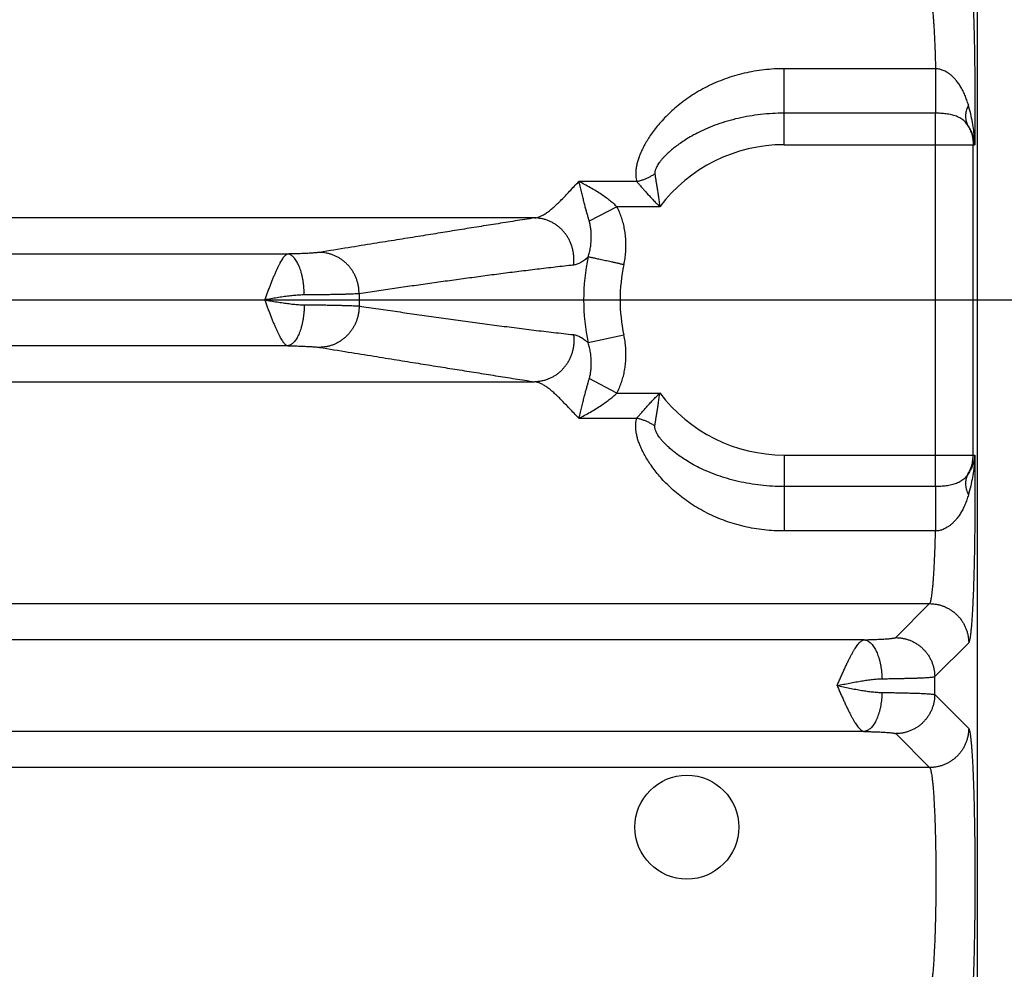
# Model space of a CAD drawing. Header units: inches. Extents: x 0 to 34, y 0 to 22.
# Tile 11 of 47: x 9.2 to 10.2, y 6 to 7. Entities that reach past the tile are written whole.
import ezdxf

# ---------------------------------------------------------------- set-up
doc = ezdxf.new("R2010")
doc.units = ezdxf.units.IN
doc.header["$LTSCALE"] = 1.87
doc.header["$MEASUREMENT"] = 0
doc.layers.get('0').update_dxf_attribs({"linetype": 'CONTINUOUS'})
doc.layers.add('DIMENSIONS', color=7, linetype='CONTINUOUS')
doc.styles.get("Standard").update_dxf_attribs({"font": 'txt', "width": 0.8})
doc.dimstyles.new('DIMSTYLE_1', dxfattribs={"dimtxt": 0.125, "dimasz": 0.18, "dimexe": 0.18, "dimexo": 0.0625, "dimgap": 0.09, "dimtad": 0, "dimtih": 1, "dimtoh": 1, "dimdec": 3, "dimzin": 4, "dimdsep": 46, "dimtxsty": 'STANDARD', "dimblk": '_FILLED', "dimblk1": '_FILLED', "dimblk2": '_FILLED', "dimcen": 0.09, "dimadec": 0, "dimazin": 0, "dimtp": 0.01, "dimtm": 0.01, "dimtfac": 1, "dimtdec": 3, "dimtofl": 0, "dimtmove": 0, "dimatfit": 3, "dimldrblk": '_FILLED', "dimfxl": 1, "dimtolj": 1, "dimtzin": 4, "dimarcsym": 0})

# ---------------------------------------------------------------- blocks, each defined once
blk = doc.blocks.new('_FILLED')
at = {"color": 0, "linetype": 'BYBLOCK'}
blk.add_solid([(0, 0), (-1, 0.1736), (-1, -0.1736)], dxfattribs=at)
blk = doc.blocks.new('*D2')
at = {"layer": 'DIMENSIONS', "color": 2, "linetype": 'CONTINUOUS'}
for p, q in [((8.6158, 6.6932), (11.0332, 6.6932)), ((10.9082, 6.6932), (10.9082, 6.156)), ((10.9082, 4.9582), (10.9082, 5.7185)), ((10.1253, 4.9582), (11.0332, 4.9582))]:
    blk.add_line(p, q, dxfattribs=at)
at = {"layer": 'DIMENSIONS', "color": 2, "linetype": 'CONTINUOUS', "xscale": 0.18, "yscale": 0.18, "zscale": 0.18}
for p, rotation in [((10.9082, 6.6932), 90), ((10.9082, 4.9582), 270)]:
    blk.add_blockref('_FILLED', p, dxfattribs=dict(at, rotation=rotation))
at = {"layer": 'DIMENSIONS', "color": 2, "linetype": 'CONTINUOUS', "width": 0.8}
for s, p in [('1.735', (10.5582, 5.9685)), ('[', (10.5582, 5.781)), (']', (11.1582, 5.781)), ('44.07', (10.6582, 5.781))]:
    blk.add_text(s, height=0.125, dxfattribs=at).set_placement(p)
blk = doc.blocks.new('*D3')
at = {"layer": 'DIMENSIONS', "color": 2, "linetype": 'CONTINUOUS'}
for p, q in [((10.1057, 8.5082), (11.7832, 8.5082)), ((11.6582, 8.5082), (11.6582, 7.3248)), ((11.6582, 4.9582), (11.6582, 6.8873)), ((10.1253, 4.9582), (11.7832, 4.9582))]:
    blk.add_line(p, q, dxfattribs=at)
at = {"layer": 'DIMENSIONS', "color": 2, "linetype": 'CONTINUOUS', "xscale": 0.18, "yscale": 0.18, "zscale": 0.18}
for p, rotation in [((11.6582, 8.5082), 90), ((11.6582, 4.9582), 270)]:
    blk.add_blockref('_FILLED', p, dxfattribs=dict(at, rotation=rotation))
at = {"layer": 'DIMENSIONS', "color": 2, "linetype": 'CONTINUOUS', "width": 0.8}
for s, p in [('3.550', (11.3082, 7.1373)), ('[', (11.3082, 6.9498)), (']', (11.9082, 6.9498)), ('90.17', (11.4082, 6.9498))]:
    blk.add_text(s, height=0.125, dxfattribs=at).set_placement(p)

msp = doc.modelspace()

# ---------------------------------------------------------------- linework, layer by layer
at = {"color": 7, "linetype": 'CONTINUOUS'}
for p, q in [((10.1627, 5.0581), (10.1627, 8.3407)), ((10.1196, 6.9299), (9.9647, 6.9299)), ((9.9647, 6.8521), (9.9647, 6.9299)), ((10.1197, 6.8843), (9.9647, 6.8843)), ((10.1197, 6.502), (10.1197, 6.8843)), ((9.9647, 6.8521), (10.1598, 6.8521)), ((10.1582, 6.5343), (10.1582, 6.8521)), ((9.8138, 6.8144), (9.7547, 6.8144)), ((9.7936, 6.7885), (9.7653, 6.7738)), ((9.8375, 6.7885), (9.7936, 6.7885)), ((9.7093, 6.7771), (8.6431, 6.7771)), ((9.4567, 6.7401), (8.6276, 6.7401)), ((9.8007, 6.6571), (9.7643, 6.6491)), ((9.4567, 6.6462), (8.6276, 6.6462)), ((9.7936, 6.5978), (9.7653, 6.6125)), ((8.6431, 6.6093), (9.7093, 6.6093)), ((9.7936, 6.5978), (9.8375, 6.5978)), ((9.7547, 6.572), (9.8138, 6.572)), ((9.9647, 6.5343), (10.1598, 6.5343)), ((9.9647, 6.5343), (9.9647, 6.4565)), ((10.1197, 6.502), (9.9647, 6.502)), ((10.1196, 6.4565), (9.9647, 6.4565)), ((6.7428, 6.3821), (10.1136, 6.3821)), ((10.0789, 6.3473), (10.1136, 6.3821)), ((10.0465, 6.3451), (6.8099, 6.3451)), ((10.1188, 6.3074), (10.1536, 6.3421)), ((10.1188, 6.289), (10.1188, 6.3074)), ((10.1188, 6.289), (10.1536, 6.2542)), ((10.0465, 6.2512), (6.8099, 6.2512)), ((10.0789, 6.249), (10.1136, 6.2143)), ((10.1136, 6.2143), (6.7428, 6.2143))]:
    msp.add_line(p, q, dxfattribs=at)
msp.add_circle((9.8652, 6.1532), 0.0532, dxfattribs=at)
for radius, start, end in [(0.1589, 90, 143.1411), (0.2052, 167.6106, 192.39), (0.1679, 167.6097, 192.3902), (0.435, 179.1688, 180.8312), (0.1589, 216.8589, 270)]:
    msp.add_arc((9.9647, 6.6932), radius, start, end, dxfattribs=at)
for points, knots in [([(10.1536, 7.0442), (10.1538, 7.044), (10.1541, 7.0434), (10.1544, 7.0421), (10.1548, 7.0403), (10.1552, 7.0379), (10.1556, 7.0349), (10.156, 7.0314), (10.1564, 7.0273), (10.1567, 7.0228), (10.1571, 7.0177), (10.1574, 7.0122), (10.1577, 7.0062), (10.158, 6.9997), (10.1583, 6.9929), (10.1586, 6.9857), (10.1588, 6.9781), (10.159, 6.9701), (10.1592, 6.9619), (10.1594, 6.9534), (10.1596, 6.9447), (10.1597, 6.9358), (10.1598, 6.9267), (10.1599, 6.9174), (10.1599, 6.9081), (10.16, 6.8986), (10.16, 6.8892), (10.16, 6.8798), (10.1599, 6.8704), (10.1599, 6.8612), (10.1598, 6.8551), (10.1598, 6.8521)], [0, 0, 0, 0, 0.004148, 0.011013, 0.020751, 0.033399, 0.048939, 0.067322, 0.088463, 0.112264, 0.138627, 0.167463, 0.198683, 0.232184, 0.267839, 0.305514, 0.345056, 0.386307, 0.429108, 0.473284, 0.518658, 0.565082, 0.612415, 0.660508, 0.709187, 0.758215, 0.807345, 0.856329, 0.904921, 0.952885, 1, 1, 1, 1]), ([(10.1136, 7.0043), (10.1138, 7.0041), (10.1141, 7.0036), (10.1145, 7.0025), (10.115, 7.001), (10.1154, 6.999), (10.1158, 6.9965), (10.1162, 6.9936), (10.1166, 6.9902), (10.1169, 6.9865), (10.1173, 6.9823), (10.1176, 6.9777), (10.118, 6.9728), (10.1183, 6.9675), (10.1186, 6.9619), (10.1188, 6.956), (10.1191, 6.9498), (10.1193, 6.9433), (10.1195, 6.9367), (10.1196, 6.9322), (10.1196, 6.9299)], [0, 0, 0, 0, 0.009555, 0.024717, 0.045896, 0.073158, 0.106459, 0.145706, 0.190766, 0.24146, 0.297567, 0.358856, 0.425078, 0.495945, 0.571127, 0.650282, 0.733085, 0.819202, 0.90829, 1, 1, 1, 1]), ([(9.9647, 6.9299), (9.9613, 6.9299), (9.9544, 6.9297), (9.9442, 6.9288), (9.934, 6.9274), (9.9239, 6.9253), (9.914, 6.9227), (9.9043, 6.9195), (9.8949, 6.9158), (9.8858, 6.9116), (9.8772, 6.9069), (9.8691, 6.9018), (9.8616, 6.8965), (9.8546, 6.891), (9.8483, 6.8853), (9.8425, 6.8796), (9.8373, 6.8739), (9.8327, 6.8683), (9.8287, 6.8629), (9.8252, 6.8576), (9.8222, 6.8525), (9.8197, 6.8477), (9.8176, 6.8431), (9.8159, 6.8387), (9.8146, 6.8345), (9.8136, 6.8306), (9.813, 6.8269), (9.8128, 6.8235), (9.8128, 6.8202), (9.8132, 6.8172), (9.8136, 6.8153), (9.8138, 6.8144)], [0, 0, 0, 0, 0.048856, 0.09793, 0.147087, 0.196207, 0.245178, 0.293875, 0.342148, 0.389804, 0.436571, 0.48217, 0.526341, 0.568855, 0.609521, 0.648203, 0.684805, 0.719271, 0.751581, 0.781761, 0.80986, 0.835957, 0.860137, 0.88252, 0.903228, 0.922382, 0.940141, 0.956617, 0.971983, 0.986403, 1, 1, 1, 1]), ([(10.1533, 6.8928), (10.1528, 6.8945), (10.1517, 6.8979), (10.1498, 6.9029), (10.1476, 6.9076), (10.1452, 6.9119), (10.1426, 6.9157), (10.1401, 6.9188), (10.1376, 6.9214), (10.1352, 6.9236), (10.1329, 6.9253), (10.1307, 6.9267), (10.1286, 6.9277), (10.1267, 6.9285), (10.1248, 6.9291), (10.1231, 6.9295), (10.1213, 6.9298), (10.1202, 6.9298), (10.1196, 6.9299)], [0, 0, 0, 0, 0.101454, 0.202198, 0.300354, 0.393694, 0.479101, 0.555052, 0.622137, 0.681896, 0.735367, 0.783407, 0.826669, 0.865834, 0.90175, 0.935383, 0.967763, 1, 1, 1, 1]), ([(10.1196, 6.9299), (10.1196, 6.9288), (10.1196, 6.9268), (10.1196, 6.9236), (10.1196, 6.9204), (10.1196, 6.9172), (10.1196, 6.914), (10.1196, 6.9108), (10.1196, 6.9076), (10.1196, 6.9045), (10.1196, 6.9015), (10.1196, 6.8986), (10.1196, 6.8958), (10.1197, 6.8931), (10.1197, 6.8907), (10.1197, 6.8884), (10.1197, 6.8863), (10.1197, 6.885), (10.1197, 6.8843)], [0, 0, 0, 0, 0.067597, 0.13678, 0.207054, 0.277926, 0.348897, 0.41947, 0.489149, 0.557444, 0.623876, 0.687979, 0.749302, 0.807415, 0.86191, 0.912403, 0.958542, 1, 1, 1, 1]), ([(9.9647, 6.8843), (9.9607, 6.8843), (9.9527, 6.8841), (9.9407, 6.8831), (9.9291, 6.8814), (9.9177, 6.8792), (9.9068, 6.8763), (9.8964, 6.873), (9.8867, 6.8692), (9.878, 6.8652), (9.8704, 6.8612), (9.8639, 6.8573), (9.8584, 6.8536), (9.8537, 6.8501), (9.8496, 6.8469), (9.8462, 6.8438), (9.8432, 6.841), (9.8408, 6.8384), (9.8387, 6.836), (9.837, 6.8338), (9.8356, 6.8318), (9.8345, 6.8299), (9.8336, 6.8282), (9.833, 6.8267), (9.8326, 6.8254), (9.8323, 6.8242), (9.8323, 6.8231), (9.8323, 6.8225), (9.8324, 6.8222)], [0, 0, 0, 0, 0.078136, 0.15573, 0.232328, 0.307492, 0.380806, 0.451788, 0.519553, 0.582124, 0.637772, 0.686549, 0.729401, 0.767246, 0.800692, 0.830264, 0.856437, 0.879592, 0.900059, 0.918104, 0.933974, 0.947885, 0.960045, 0.970599, 0.979682, 0.987474, 0.994177, 1, 1, 1, 1]), ([(10.1525, 6.8723), (10.1521, 6.8729), (10.1512, 6.8742), (10.1495, 6.8759), (10.1477, 6.8775), (10.1456, 6.8789), (10.1434, 6.8801), (10.141, 6.8812), (10.1385, 6.882), (10.1359, 6.8827), (10.1333, 6.8832), (10.1306, 6.8837), (10.1278, 6.884), (10.1251, 6.8842), (10.1224, 6.8843), (10.1206, 6.8843), (10.1197, 6.8843)], [0, 0, 0, 0, 0.064445, 0.12983, 0.196393, 0.264332, 0.333799, 0.404827, 0.477287, 0.550937, 0.625418, 0.700332, 0.775356, 0.850374, 0.925302, 1, 1, 1, 1]), ([(10.1533, 6.8928), (10.1529, 6.8919), (10.1522, 6.8903), (10.1514, 6.8878), (10.1508, 6.8854), (10.1504, 6.883), (10.1504, 6.8806), (10.1505, 6.8784), (10.1509, 6.8762), (10.1516, 6.8742), (10.1522, 6.8729), (10.1525, 6.8723)], [0, 0, 0, 0, 0.1276, 0.250582, 0.368938, 0.482797, 0.592438, 0.698303, 0.800995, 0.901267, 1, 1, 1, 1]), ([(10.1598, 6.8521), (10.1597, 6.8544), (10.1595, 6.8593), (10.1588, 6.8669), (10.1575, 6.8751), (10.1557, 6.8838), (10.1541, 6.8897), (10.1533, 6.8928)], [0, 0, 0, 0, 0.167565, 0.353758, 0.556285, 0.77264, 1, 1, 1, 1]), ([(10.1598, 6.8521), (10.1597, 6.8535), (10.1593, 6.8562), (10.1584, 6.8604), (10.1569, 6.8645), (10.155, 6.8685), (10.1534, 6.871), (10.1525, 6.8723)], [0, 0, 0, 0, 0.189277, 0.384987, 0.585941, 0.791218, 1, 1, 1, 1]), ([(10.1525, 6.8723), (10.153, 6.8715), (10.1539, 6.87), (10.155, 6.8676), (10.156, 6.8651), (10.1568, 6.8626), (10.1574, 6.86), (10.1579, 6.8574), (10.1581, 6.8547), (10.1582, 6.853), (10.1582, 6.8521)], [0, 0, 0, 0, 0.125901, 0.251317, 0.376328, 0.501104, 0.625839, 0.750545, 0.875238, 1, 1, 1, 1]), ([(9.7093, 6.7771), (9.7103, 6.7772), (9.7124, 6.7776), (9.7155, 6.7788), (9.7187, 6.7804), (9.722, 6.7825), (9.7255, 6.7852), (9.7291, 6.7883), (9.7328, 6.7918), (9.7368, 6.7957), (9.7409, 6.7999), (9.7452, 6.8045), (9.7498, 6.8094), (9.753, 6.8127), (9.7547, 6.8144)], [0, 0, 0, 0, 0.050817, 0.105896, 0.166113, 0.232247, 0.304841, 0.384165, 0.470347, 0.563392, 0.663155, 0.769416, 0.881837, 1, 1, 1, 1]), ([(9.7653, 6.7738), (9.765, 6.7749), (9.7644, 6.777), (9.7634, 6.7805), (9.7623, 6.7842), (9.7612, 6.7883), (9.7601, 6.7927), (9.7589, 6.7975), (9.7576, 6.8027), (9.7562, 6.8084), (9.7552, 6.8123), (9.7547, 6.8144)], [0, 0, 0, 0, 0.077688, 0.162681, 0.255231, 0.355836, 0.464723, 0.582451, 0.709903, 0.848672, 1, 1, 1, 1]), ([(9.7936, 6.7885), (9.7926, 6.7895), (9.7904, 6.7915), (9.7867, 6.7946), (9.7824, 6.7979), (9.7776, 6.8012), (9.7722, 6.8047), (9.7664, 6.8081), (9.7605, 6.8113), (9.7566, 6.8134), (9.7547, 6.8144)], [0, 0, 0, 0, 0.092193, 0.194121, 0.307272, 0.432989, 0.570314, 0.715405, 0.861144, 1, 1, 1, 1]), ([(9.8138, 6.8144), (9.8149, 6.8146), (9.8171, 6.8152), (9.8203, 6.8162), (9.8235, 6.8175), (9.8265, 6.8189), (9.8295, 6.8204), (9.8314, 6.8216), (9.8324, 6.8222)], [0, 0, 0, 0, 0.165407, 0.332324, 0.500003, 0.667681, 0.834596, 1, 1, 1, 1]), ([(9.8138, 6.8144), (9.8146, 6.8135), (9.8161, 6.8118), (9.8184, 6.809), (9.821, 6.806), (9.8239, 6.8028), (9.827, 6.7995), (9.8303, 6.7959), (9.8338, 6.7922), (9.8363, 6.7898), (9.8375, 6.7885)], [0, 0, 0, 0, 0.09462, 0.198418, 0.311286, 0.432959, 0.563045, 0.701145, 0.846941, 1, 1, 1, 1]), ([(9.8324, 6.8222), (9.8325, 6.8212), (9.8329, 6.819), (9.8334, 6.8156), (9.834, 6.8119), (9.8347, 6.8078), (9.8353, 6.8035), (9.836, 6.7988), (9.8368, 6.7938), (9.8373, 6.7903), (9.8375, 6.7885)], [0, 0, 0, 0, 0.092173, 0.193177, 0.303373, 0.423044, 0.552343, 0.691422, 0.840577, 1, 1, 1, 1]), ([(9.8007, 6.7292), (9.8012, 6.7313), (9.8019, 6.7355), (9.8027, 6.7419), (9.8029, 6.7482), (9.8028, 6.7546), (9.8022, 6.7608), (9.8012, 6.7668), (9.7999, 6.7727), (9.7981, 6.7783), (9.7961, 6.7835), (9.7945, 6.7869), (9.7936, 6.7885)], [0, 0, 0, 0, 0.105666, 0.210989, 0.315656, 0.419365, 0.521825, 0.622731, 0.721583, 0.817788, 0.91077, 1, 1, 1, 1]), ([(9.7093, 6.7771), (9.7027, 6.776), (9.6894, 6.774), (9.6695, 6.7708), (9.6498, 6.7677), (9.6301, 6.7645), (9.6102, 6.7613), (9.5897, 6.758), (9.5678, 6.7545), (9.544, 6.7507), (9.5176, 6.7464), (9.4991, 6.7434), (9.4893, 6.7418)], [0, 0, 0, 0, 0.090598, 0.18086, 0.270653, 0.35986, 0.449365, 0.541895, 0.640351, 0.747618, 0.866553, 1, 1, 1, 1]), ([(9.7491, 6.7288), (9.7493, 6.73), (9.7495, 6.7323), (9.7496, 6.7359), (9.7493, 6.7395), (9.7488, 6.743), (9.748, 6.7465), (9.7469, 6.75), (9.7455, 6.7533), (9.7439, 6.7564), (9.7419, 6.7594), (9.7398, 6.7623), (9.7374, 6.7649), (9.7349, 6.7673), (9.7321, 6.7695), (9.7292, 6.7715), (9.7261, 6.7731), (9.7229, 6.7745), (9.7196, 6.7756), (9.7162, 6.7764), (9.7128, 6.7769), (9.7105, 6.7771), (9.7093, 6.7771)], [0, 0, 0, 0, 0.050572, 0.101213, 0.151898, 0.202598, 0.253287, 0.303937, 0.354523, 0.405019, 0.455405, 0.505661, 0.555773, 0.605729, 0.655523, 0.705154, 0.754624, 0.803942, 0.85312, 0.902175, 0.951127, 1, 1, 1, 1]), ([(9.7643, 6.7372), (9.7648, 6.7388), (9.7657, 6.742), (9.7666, 6.747), (9.7672, 6.7521), (9.7674, 6.7571), (9.7673, 6.7618), (9.7669, 6.7663), (9.7662, 6.7702), (9.7656, 6.7727), (9.7653, 6.7738)], [0, 0, 0, 0, 0.133604, 0.271402, 0.409857, 0.545587, 0.675246, 0.796026, 0.905261, 1, 1, 1, 1]), ([(9.4893, 6.7418), (9.4889, 6.7417), (9.488, 6.7416), (9.4864, 6.7414), (9.4845, 6.7413), (9.4824, 6.7411), (9.4799, 6.7409), (9.4773, 6.7408), (9.4743, 6.7407), (9.4711, 6.7405), (9.4678, 6.7404), (9.4642, 6.7403), (9.4605, 6.7402), (9.458, 6.7402), (9.4567, 6.7401)], [0, 0, 0, 0, 0.039047, 0.08735, 0.144802, 0.211131, 0.28594, 0.368779, 0.459107, 0.556304, 0.659722, 0.76866, 0.882344, 1, 1, 1, 1]), ([(9.5297, 6.6995), (9.5297, 6.7006), (9.5296, 6.7029), (9.5292, 6.7064), (9.5285, 6.7098), (9.5276, 6.7131), (9.5264, 6.7163), (9.5249, 6.7195), (9.5232, 6.7225), (9.5213, 6.7253), (9.5191, 6.728), (9.5167, 6.7304), (9.5142, 6.7327), (9.5115, 6.7348), (9.5086, 6.7366), (9.5056, 6.7381), (9.5025, 6.7394), (9.4993, 6.7404), (9.496, 6.7412), (9.4927, 6.7417), (9.4905, 6.7418), (9.4893, 6.7418)], [0, 0, 0, 0, 0.053337, 0.106699, 0.160064, 0.213404, 0.266696, 0.319916, 0.373043, 0.426059, 0.478946, 0.531694, 0.584292, 0.636736, 0.689026, 0.741164, 0.79316, 0.845024, 0.896772, 0.948424, 1, 1, 1, 1]), ([(9.4567, 6.7401), (9.4564, 6.7401), (9.4556, 6.7398), (9.4545, 6.7391), (9.4535, 6.7381), (9.4523, 6.7368), (9.4511, 6.7352), (9.4499, 6.7332), (9.4487, 6.731), (9.4474, 6.7285), (9.446, 6.7258), (9.4447, 6.7228), (9.4433, 6.7196), (9.4419, 6.7162), (9.4404, 6.7126), (9.439, 6.7089), (9.4375, 6.7051), (9.436, 6.7012), (9.4345, 6.6972), (9.4336, 6.6945), (9.433, 6.6932)], [0, 0, 0, 0, 0.019764, 0.043294, 0.070836, 0.103268, 0.140936, 0.183648, 0.23138, 0.283991, 0.341206, 0.402729, 0.468214, 0.537271, 0.609471, 0.684318, 0.761298, 0.839897, 0.919598, 1, 1, 1, 1]), ([(9.4736, 6.6982), (9.4736, 6.6994), (9.4736, 6.7018), (9.4733, 6.7053), (9.473, 6.7088), (9.4725, 6.7122), (9.4719, 6.7155), (9.4712, 6.7187), (9.4704, 6.7217), (9.4695, 6.7246), (9.4685, 6.7272), (9.4674, 6.7297), (9.4663, 6.7319), (9.4651, 6.7339), (9.4638, 6.7357), (9.4624, 6.7372), (9.4611, 6.7384), (9.4596, 6.7393), (9.4582, 6.7399), (9.4572, 6.7401), (9.4567, 6.7401)], [0, 0, 0, 0, 0.074354, 0.14832, 0.221452, 0.293311, 0.363474, 0.431538, 0.497124, 0.559885, 0.619514, 0.675751, 0.728393, 0.77731, 0.822461, 0.863918, 0.901897, 0.936793, 0.969216, 1, 1, 1, 1]), ([(9.7643, 6.7372), (9.7636, 6.7366), (9.7623, 6.7354), (9.7604, 6.7338), (9.7584, 6.7325), (9.7565, 6.7313), (9.7547, 6.7304), (9.7528, 6.7296), (9.751, 6.7291), (9.7497, 6.7288), (9.7491, 6.7288)], [0, 0, 0, 0, 0.152291, 0.295523, 0.429867, 0.555787, 0.674113, 0.786443, 0.894476, 1, 1, 1, 1]), ([(9.8007, 6.7292), (9.7996, 6.7294), (9.7974, 6.7299), (9.7942, 6.7306), (9.791, 6.7313), (9.7878, 6.732), (9.7848, 6.7327), (9.7819, 6.7333), (9.7791, 6.7339), (9.7765, 6.7345), (9.7741, 6.735), (9.7719, 6.7355), (9.7699, 6.736), (9.7681, 6.7363), (9.7666, 6.7367), (9.7654, 6.737), (9.7646, 6.7371), (9.7643, 6.7372)], [0, 0, 0, 0, 0.090231, 0.179774, 0.267947, 0.354081, 0.43752, 0.517629, 0.593799, 0.66545, 0.732038, 0.793055, 0.848036, 0.896563, 0.938268, 0.972832, 1, 1, 1, 1]), ([(9.7491, 6.7288), (9.7429, 6.7281), (9.7305, 6.7267), (9.7119, 6.7245), (9.6934, 6.7222), (9.6749, 6.7199), (9.6566, 6.7174), (9.6384, 6.715), (9.6202, 6.7125), (9.602, 6.7099), (9.5839, 6.7074), (9.5658, 6.7048), (9.5478, 6.7021), (9.5357, 6.7004), (9.5297, 6.6995)], [0, 0, 0, 0, 0.08466, 0.16933, 0.253747, 0.337643, 0.420888, 0.503872, 0.586945, 0.669916, 0.752563, 0.834999, 0.917415, 1, 1, 1, 1]), ([(9.4736, 6.6982), (9.4721, 6.6982), (9.4687, 6.6981), (9.4635, 6.6977), (9.4579, 6.6971), (9.4519, 6.6963), (9.4458, 6.6953), (9.4394, 6.6943), (9.4352, 6.6935), (9.433, 6.6932)], [0, 0, 0, 0, 0.11648, 0.244979, 0.383708, 0.530543, 0.683553, 0.84067, 1, 1, 1, 1]), ([(9.433, 6.6932), (9.4336, 6.6918), (9.4345, 6.6891), (9.436, 6.6852), (9.4375, 6.6813), (9.439, 6.6774), (9.4404, 6.6737), (9.4419, 6.6701), (9.4433, 6.6667), (9.4447, 6.6635), (9.446, 6.6606), (9.4474, 6.6578), (9.4487, 6.6553), (9.4499, 6.6531), (9.4511, 6.6512), (9.4523, 6.6496), (9.4534, 6.6482), (9.4545, 6.6472), (9.4556, 6.6465), (9.4564, 6.6463), (9.4567, 6.6462)], [0, 0, 0, 0, 0.080325, 0.160068, 0.238663, 0.315615, 0.390423, 0.462586, 0.531623, 0.597106, 0.658633, 0.71585, 0.768442, 0.816158, 0.858889, 0.89651, 0.92895, 0.95665, 0.980219, 1, 1, 1, 1]), ([(9.433, 6.6932), (9.4352, 6.6928), (9.4394, 6.6921), (9.4457, 6.691), (9.4519, 6.6901), (9.4579, 6.6893), (9.4635, 6.6886), (9.4687, 6.6882), (9.4721, 6.6881), (9.4736, 6.6881)], [0, 0, 0, 0, 0.15929, 0.316134, 0.469038, 0.616053, 0.755021, 0.883573, 1, 1, 1, 1]), ([(9.5297, 6.6995), (9.529, 6.6994), (9.5275, 6.6993), (9.5251, 6.6992), (9.5222, 6.6991), (9.5189, 6.699), (9.5152, 6.6988), (9.5111, 6.6987), (9.5067, 6.6986), (9.5019, 6.6985), (9.4968, 6.6985), (9.4913, 6.6984), (9.4857, 6.6983), (9.4797, 6.6983), (9.4757, 6.6982), (9.4736, 6.6982)], [0, 0, 0, 0, 0.03583, 0.079593, 0.131076, 0.190029, 0.256172, 0.329193, 0.408744, 0.494446, 0.58589, 0.682638, 0.784232, 0.890188, 1, 1, 1, 1]), ([(9.4736, 6.6881), (9.4736, 6.6869), (9.4736, 6.6846), (9.4733, 6.681), (9.473, 6.6776), (9.4725, 6.6742), (9.4719, 6.6709), (9.4712, 6.6677), (9.4704, 6.6646), (9.4695, 6.6618), (9.4685, 6.6591), (9.4674, 6.6566), (9.4663, 6.6544), (9.4651, 6.6524), (9.4638, 6.6507), (9.4624, 6.6492), (9.4611, 6.648), (9.4596, 6.6471), (9.4582, 6.6465), (9.4572, 6.6463), (9.4567, 6.6462)], [0, 0, 0, 0, 0.074355, 0.148322, 0.221454, 0.293314, 0.363478, 0.431542, 0.497128, 0.559889, 0.619518, 0.675754, 0.728395, 0.777312, 0.822462, 0.863919, 0.901898, 0.936794, 0.969216, 1, 1, 1, 1]), ([(9.4736, 6.6881), (9.4757, 6.6881), (9.4797, 6.6881), (9.4857, 6.688), (9.4913, 6.688), (9.4968, 6.6879), (9.5019, 6.6878), (9.5067, 6.6877), (9.5111, 6.6876), (9.5152, 6.6875), (9.5189, 6.6874), (9.5222, 6.6873), (9.5251, 6.6871), (9.5275, 6.687), (9.529, 6.6869), (9.5297, 6.6869)], [0, 0, 0, 0, 0.109813, 0.215769, 0.317362, 0.41411, 0.505554, 0.591256, 0.670807, 0.743827, 0.809971, 0.868924, 0.920407, 0.96417, 1, 1, 1, 1]), ([(9.5297, 6.6869), (9.5297, 6.6857), (9.5296, 6.6834), (9.5292, 6.68), (9.5285, 6.6766), (9.5276, 6.6732), (9.5264, 6.67), (9.5249, 6.6669), (9.5232, 6.6639), (9.5213, 6.661), (9.5191, 6.6584), (9.5167, 6.6559), (9.5142, 6.6536), (9.5115, 6.6516), (9.5086, 6.6498), (9.5056, 6.6482), (9.5025, 6.6469), (9.4993, 6.6459), (9.496, 6.6451), (9.4927, 6.6447), (9.4905, 6.6446), (9.4893, 6.6445)], [0, 0, 0, 0, 0.053337, 0.1067, 0.160065, 0.213406, 0.266698, 0.319919, 0.373046, 0.426062, 0.47895, 0.531697, 0.584295, 0.636739, 0.689029, 0.741167, 0.793162, 0.845026, 0.896774, 0.948425, 1, 1, 1, 1]), ([(9.5297, 6.6869), (9.5363, 6.6859), (9.5494, 6.684), (9.5691, 6.6811), (9.5889, 6.6783), (9.6087, 6.6755), (9.6285, 6.6727), (9.6484, 6.67), (9.6683, 6.6673), (9.6884, 6.6648), (9.7086, 6.6622), (9.7288, 6.6598), (9.7423, 6.6583), (9.7491, 6.6576)], [0, 0, 0, 0, 0.090107, 0.180021, 0.270002, 0.360309, 0.450965, 0.541613, 0.632313, 0.723578, 0.815464, 0.907697, 1, 1, 1, 1]), ([(9.7491, 6.6576), (9.7493, 6.6564), (9.7495, 6.654), (9.7496, 6.6504), (9.7493, 6.6468), (9.7488, 6.6433), (9.748, 6.6398), (9.7469, 6.6364), (9.7455, 6.6331), (9.7439, 6.6299), (9.7419, 6.6269), (9.7398, 6.6241), (9.7374, 6.6214), (9.7349, 6.619), (9.7321, 6.6168), (9.7292, 6.6149), (9.7261, 6.6132), (9.7229, 6.6118), (9.7196, 6.6107), (9.7162, 6.6099), (9.7128, 6.6094), (9.7105, 6.6093), (9.7093, 6.6093)], [0, 0, 0, 0, 0.050571, 0.101211, 0.151894, 0.202594, 0.253282, 0.303932, 0.354517, 0.405013, 0.455398, 0.505654, 0.555765, 0.605721, 0.655516, 0.705147, 0.754618, 0.803937, 0.853116, 0.902172, 0.951125, 1, 1, 1, 1]), ([(9.7491, 6.6576), (9.7497, 6.6575), (9.7509, 6.6573), (9.7527, 6.6568), (9.7545, 6.6561), (9.7564, 6.6551), (9.7583, 6.654), (9.7602, 6.6526), (9.7623, 6.651), (9.7636, 6.6498), (9.7643, 6.6491)], [0, 0, 0, 0, 0.100852, 0.206038, 0.316776, 0.434155, 0.559316, 0.693971, 0.840113, 1, 1, 1, 1]), ([(9.7936, 6.5978), (9.7945, 6.5995), (9.7961, 6.6028), (9.7981, 6.6081), (9.7999, 6.6137), (9.8012, 6.6195), (9.8022, 6.6256), (9.8028, 6.6318), (9.8029, 6.6381), (9.8027, 6.6445), (9.8019, 6.6508), (9.8012, 6.6551), (9.8007, 6.6571)], [0, 0, 0, 0, 0.089205, 0.182196, 0.278446, 0.377379, 0.478403, 0.581, 0.68481, 0.789486, 0.894672, 1, 1, 1, 1]), ([(9.4567, 6.6462), (9.458, 6.6462), (9.4605, 6.6461), (9.4642, 6.646), (9.4678, 6.6459), (9.4711, 6.6458), (9.4743, 6.6457), (9.4773, 6.6455), (9.4799, 6.6454), (9.4824, 6.6452), (9.4845, 6.6451), (9.4864, 6.6449), (9.488, 6.6447), (9.4889, 6.6446), (9.4893, 6.6445)], [0, 0, 0, 0, 0.117656, 0.23134, 0.340278, 0.443696, 0.540893, 0.631221, 0.714059, 0.788869, 0.855198, 0.91265, 0.960953, 1, 1, 1, 1]), ([(9.4893, 6.6445), (9.4991, 6.643), (9.5176, 6.6399), (9.544, 6.6357), (9.5678, 6.6318), (9.5897, 6.6283), (9.6102, 6.625), (9.6301, 6.6218), (9.6498, 6.6187), (9.6695, 6.6155), (9.6894, 6.6124), (9.7027, 6.6103), (9.7093, 6.6093)], [0, 0, 0, 0, 0.133447, 0.252382, 0.359649, 0.458105, 0.550635, 0.64014, 0.729347, 0.81914, 0.909402, 1, 1, 1, 1]), ([(9.7653, 6.6125), (9.7656, 6.6136), (9.7663, 6.6161), (9.7669, 6.6201), (9.7673, 6.6245), (9.7674, 6.6293), (9.7672, 6.6343), (9.7666, 6.6393), (9.7656, 6.6443), (9.7648, 6.6476), (9.7643, 6.6491)], [0, 0, 0, 0, 0.094958, 0.204208, 0.324896, 0.454433, 0.590076, 0.728492, 0.866297, 1, 1, 1, 1]), ([(9.7547, 6.572), (9.7552, 6.574), (9.7562, 6.5779), (9.7576, 6.5836), (9.7589, 6.5888), (9.7601, 6.5937), (9.7612, 6.5981), (9.7624, 6.6021), (9.7634, 6.6059), (9.7644, 6.6093), (9.765, 6.6115), (9.7653, 6.6125)], [0, 0, 0, 0, 0.150876, 0.290241, 0.418335, 0.536175, 0.644838, 0.745262, 0.837704, 0.922567, 1, 1, 1, 1]), ([(9.7547, 6.572), (9.753, 6.5736), (9.7498, 6.577), (9.7452, 6.5818), (9.7409, 6.5864), (9.7367, 6.5907), (9.7328, 6.5946), (9.729, 6.5981), (9.7254, 6.6012), (9.722, 6.6038), (9.7187, 6.6059), (9.7155, 6.6076), (9.7124, 6.6087), (9.7103, 6.6091), (9.7093, 6.6093)], [0, 0, 0, 0, 0.118146, 0.230673, 0.337124, 0.437094, 0.530282, 0.61654, 0.695825, 0.768301, 0.834316, 0.894375, 0.949273, 1, 1, 1, 1]), ([(9.7547, 6.572), (9.7566, 6.5729), (9.7606, 6.575), (9.7664, 6.5783), (9.7722, 6.5817), (9.7776, 6.5851), (9.7824, 6.5885), (9.7867, 6.5917), (9.7904, 6.5948), (9.7926, 6.5968), (9.7936, 6.5978)], [0, 0, 0, 0, 0.139246, 0.28463, 0.429228, 0.566381, 0.69219, 0.805524, 0.907646, 1, 1, 1, 1]), ([(9.8138, 6.572), (9.8146, 6.5728), (9.8161, 6.5746), (9.8184, 6.5773), (9.8211, 6.5803), (9.8239, 6.5835), (9.827, 6.5869), (9.8303, 6.5904), (9.8338, 6.5941), (9.8363, 6.5966), (9.8375, 6.5978)], [0, 0, 0, 0, 0.0947, 0.198586, 0.311526, 0.43322, 0.563258, 0.701301, 0.847033, 1, 1, 1, 1]), ([(9.8324, 6.5641), (9.8325, 6.5652), (9.8329, 6.5673), (9.8334, 6.5708), (9.834, 6.5745), (9.8347, 6.5785), (9.8353, 6.5829), (9.836, 6.5876), (9.8368, 6.5926), (9.8373, 6.5961), (9.8375, 6.5978)], [0, 0, 0, 0, 0.092276, 0.193352, 0.3036, 0.423267, 0.552488, 0.691498, 0.840613, 1, 1, 1, 1]), ([(9.9647, 6.4565), (9.9613, 6.4565), (9.9544, 6.4567), (9.9442, 6.4575), (9.934, 6.459), (9.9239, 6.461), (9.9139, 6.4636), (9.9043, 6.4668), (9.8948, 6.4706), (9.8858, 6.4748), (9.8772, 6.4795), (9.8691, 6.4845), (9.8615, 6.4899), (9.8546, 6.4954), (9.8482, 6.5011), (9.8424, 6.5068), (9.8372, 6.5125), (9.8327, 6.5181), (9.8286, 6.5236), (9.8251, 6.5289), (9.8221, 6.534), (9.8196, 6.5388), (9.8175, 6.5435), (9.8158, 6.5478), (9.8145, 6.5519), (9.8136, 6.5558), (9.813, 6.5595), (9.8128, 6.5629), (9.8128, 6.5661), (9.8132, 6.5691), (9.8136, 6.571), (9.8138, 6.572)], [0, 0, 0, 0, 0.048915, 0.098023, 0.147198, 0.196327, 0.245303, 0.294008, 0.342304, 0.389983, 0.436783, 0.482435, 0.526674, 0.569267, 0.610021, 0.648794, 0.685498, 0.720076, 0.752511, 0.7828, 0.810975, 0.837078, 0.861189, 0.883415, 0.903896, 0.922819, 0.94036, 0.956707, 0.971982, 0.986369, 1, 1, 1, 1]), ([(9.8324, 6.5641), (9.8314, 6.5647), (9.8295, 6.5659), (9.8265, 6.5675), (9.8235, 6.5689), (9.8203, 6.5701), (9.8171, 6.5711), (9.8149, 6.5717), (9.8138, 6.572)], [0, 0, 0, 0, 0.16539, 0.332294, 0.499965, 0.667645, 0.834572, 1, 1, 1, 1]), ([(9.9647, 6.502), (9.9607, 6.502), (9.9527, 6.5022), (9.9408, 6.5032), (9.9292, 6.5049), (9.9179, 6.5071), (9.907, 6.51), (9.8966, 6.5133), (9.8869, 6.5171), (9.8782, 6.5211), (9.8705, 6.5251), (9.864, 6.529), (9.8584, 6.5327), (9.8537, 6.5362), (9.8496, 6.5395), (9.8462, 6.5425), (9.8432, 6.5453), (9.8408, 6.5479), (9.8387, 6.5504), (9.837, 6.5526), (9.8356, 6.5546), (9.8345, 6.5564), (9.8336, 6.5581), (9.833, 6.5596), (9.8326, 6.561), (9.8323, 6.5622), (9.8323, 6.5632), (9.8323, 6.5638), (9.8324, 6.5641)], [0, 0, 0, 0, 0.077848, 0.155135, 0.23145, 0.306381, 0.379378, 0.450119, 0.518231, 0.581244, 0.637199, 0.686103, 0.729165, 0.767139, 0.800663, 0.830308, 0.856525, 0.879708, 0.900184, 0.918234, 0.934091, 0.947984, 0.960111, 0.970634, 0.979692, 0.987465, 0.994163, 1, 1, 1, 1]), ([(10.1598, 6.5343), (10.1597, 6.5329), (10.1593, 6.5301), (10.1584, 6.526), (10.1569, 6.5219), (10.155, 6.5179), (10.1534, 6.5153), (10.1525, 6.5141)], [0, 0, 0, 0, 0.189276, 0.385003, 0.58597, 0.791255, 1, 1, 1, 1]), ([(10.1525, 6.5141), (10.153, 6.5148), (10.1539, 6.5164), (10.155, 6.5188), (10.156, 6.5213), (10.1568, 6.5238), (10.1574, 6.5264), (10.1579, 6.529), (10.1581, 6.5316), (10.1582, 6.5334), (10.1582, 6.5343)], [0, 0, 0, 0, 0.125902, 0.251317, 0.376328, 0.501104, 0.625839, 0.750546, 0.875238, 1, 1, 1, 1]), ([(10.1598, 6.5342), (10.1597, 6.5319), (10.1595, 6.5271), (10.1588, 6.5195), (10.1575, 6.5112), (10.1557, 6.5025), (10.1541, 6.4966), (10.1533, 6.4936)], [0, 0, 0, 0, 0.167524, 0.353693, 0.556215, 0.772585, 1, 1, 1, 1]), ([(10.1598, 6.5343), (10.1598, 6.5312), (10.1599, 6.5251), (10.1599, 6.5159), (10.16, 6.5066), (10.16, 6.4972), (10.16, 6.4877), (10.1599, 6.4783), (10.1599, 6.4689), (10.1598, 6.4597), (10.1597, 6.4506), (10.1596, 6.4417), (10.1594, 6.4329), (10.1592, 6.4244), (10.159, 6.4162), (10.1588, 6.4083), (10.1586, 6.4007), (10.1583, 6.3934), (10.158, 6.3866), (10.1577, 6.3802), (10.1574, 6.3742), (10.1571, 6.3686), (10.1567, 6.3636), (10.1564, 6.359), (10.156, 6.355), (10.1556, 6.3514), (10.1552, 6.3485), (10.1548, 6.3461), (10.1544, 6.3442), (10.1541, 6.343), (10.1538, 6.3423), (10.1536, 6.3421)], [0, 0, 0, 0, 0.047111, 0.095069, 0.143652, 0.192627, 0.241748, 0.29077, 0.339445, 0.387538, 0.434873, 0.481302, 0.52668, 0.570858, 0.613662, 0.654917, 0.694461, 0.732139, 0.767797, 0.8013, 0.832524, 0.861362, 0.887727, 0.911529, 0.932673, 0.951057, 0.966598, 0.979247, 0.988986, 0.995852, 1, 1, 1, 1]), ([(10.1525, 6.5141), (10.1521, 6.5134), (10.1512, 6.5121), (10.1495, 6.5104), (10.1477, 6.5088), (10.1456, 6.5074), (10.1434, 6.5062), (10.141, 6.5052), (10.1385, 6.5043), (10.1359, 6.5036), (10.1333, 6.5031), (10.1306, 6.5027), (10.1279, 6.5024), (10.1251, 6.5022), (10.1224, 6.502), (10.1206, 6.502), (10.1197, 6.502)], [0, 0, 0, 0, 0.064436, 0.129812, 0.196363, 0.264294, 0.333754, 0.404776, 0.47723, 0.550851, 0.625279, 0.700144, 0.77515, 0.850185, 0.925178, 1, 1, 1, 1]), ([(10.1525, 6.5141), (10.1522, 6.5135), (10.1516, 6.5122), (10.1509, 6.5101), (10.1505, 6.508), (10.1504, 6.5057), (10.1504, 6.5034), (10.1508, 6.501), (10.1514, 6.4985), (10.1522, 6.496), (10.1529, 6.4944), (10.1533, 6.4936)], [0, 0, 0, 0, 0.098733, 0.199005, 0.301697, 0.407562, 0.517203, 0.631062, 0.749418, 0.8724, 1, 1, 1, 1]), ([(10.1197, 6.502), (10.1197, 6.5014), (10.1197, 6.5001), (10.1197, 6.498), (10.1197, 6.4957), (10.1197, 6.4932), (10.1196, 6.4905), (10.1196, 6.4878), (10.1196, 6.4849), (10.1196, 6.4818), (10.1196, 6.4787), (10.1196, 6.4756), (10.1196, 6.4724), (10.1196, 6.4691), (10.1196, 6.4659), (10.1196, 6.4627), (10.1196, 6.4596), (10.1196, 6.4575), (10.1196, 6.4565)], [0, 0, 0, 0, 0.041458, 0.087597, 0.13809, 0.192584, 0.250697, 0.31202, 0.376122, 0.442554, 0.510849, 0.580528, 0.651101, 0.722072, 0.792944, 0.863218, 0.932401, 1, 1, 1, 1]), ([(10.1533, 6.4936), (10.1528, 6.4919), (10.1517, 6.4884), (10.1498, 6.4834), (10.1476, 6.4787), (10.1452, 6.4744), (10.1427, 6.4707), (10.1401, 6.4675), (10.1376, 6.4649), (10.1352, 6.4628), (10.1329, 6.461), (10.1307, 6.4597), (10.1286, 6.4586), (10.1267, 6.4578), (10.1248, 6.4572), (10.1231, 6.4568), (10.1213, 6.4566), (10.1202, 6.4565), (10.1196, 6.4565)], [0, 0, 0, 0, 0.101281, 0.201943, 0.300045, 0.393312, 0.478693, 0.554674, 0.621816, 0.681632, 0.735158, 0.783246, 0.826553, 0.86576, 0.901711, 0.935369, 0.967762, 1, 1, 1, 1]), ([(10.1136, 6.3821), (10.1138, 6.3822), (10.1141, 6.3828), (10.1145, 6.3838), (10.115, 6.3854), (10.1154, 6.3874), (10.1158, 6.3898), (10.1162, 6.3927), (10.1166, 6.3961), (10.1169, 6.3999), (10.1173, 6.404), (10.1176, 6.4086), (10.118, 6.4136), (10.1183, 6.4188), (10.1186, 6.4245), (10.1188, 6.4304), (10.1191, 6.4366), (10.1193, 6.443), (10.1195, 6.4497), (10.1196, 6.4542), (10.1196, 6.4565)], [0, 0, 0, 0, 0.009554, 0.024716, 0.045896, 0.073156, 0.106452, 0.14569, 0.19074, 0.241427, 0.297529, 0.358813, 0.425028, 0.495889, 0.571074, 0.650244, 0.733067, 0.819204, 0.908301, 1, 1, 1, 1]), ([(10.1136, 6.3821), (10.1148, 6.3821), (10.1171, 6.382), (10.1205, 6.3815), (10.124, 6.3808), (10.1273, 6.3797), (10.1305, 6.3784), (10.1336, 6.3767), (10.1365, 6.3749), (10.1393, 6.3727), (10.1419, 6.3704), (10.1442, 6.3678), (10.1464, 6.365), (10.1482, 6.3621), (10.1498, 6.359), (10.1512, 6.3558), (10.1522, 6.3525), (10.153, 6.3491), (10.1535, 6.3456), (10.1536, 6.3433), (10.1536, 6.3421)], [0, 0, 0, 0, 0.055526, 0.111062, 0.166606, 0.222158, 0.277718, 0.333283, 0.388852, 0.444425, 0.5, 0.555574, 0.611147, 0.666717, 0.722282, 0.777841, 0.833393, 0.888938, 0.944473, 1, 1, 1, 1]), ([(10.0189, 6.2982), (10.0195, 6.2995), (10.0207, 6.3022), (10.0224, 6.3062), (10.0242, 6.3101), (10.0259, 6.314), (10.0276, 6.3177), (10.0293, 6.3213), (10.031, 6.3247), (10.0326, 6.3279), (10.0342, 6.3308), (10.0357, 6.3336), (10.0372, 6.3361), (10.0387, 6.3383), (10.0401, 6.3402), (10.0415, 6.3418), (10.0428, 6.3431), (10.044, 6.3441), (10.0453, 6.3448), (10.0461, 6.3451), (10.0465, 6.3451)], [0, 0, 0, 0, 0.079608, 0.158512, 0.23632, 0.312536, 0.386657, 0.458181, 0.526634, 0.591605, 0.652721, 0.709671, 0.762165, 0.809984, 0.85305, 0.891237, 0.924536, 0.953431, 0.978459, 1, 1, 1, 1]), ([(10.0465, 6.3451), (10.0478, 6.3452), (10.0503, 6.3452), (10.054, 6.3453), (10.0576, 6.3455), (10.0609, 6.3456), (10.064, 6.3457), (10.0668, 6.3459), (10.0694, 6.346), (10.0717, 6.3462), (10.0737, 6.3464), (10.0753, 6.3466), (10.0767, 6.3467), (10.0777, 6.3469), (10.0784, 6.3471), (10.0788, 6.3472), (10.0789, 6.3473)], [0, 0, 0, 0, 0.119141, 0.233742, 0.342844, 0.44556, 0.541059, 0.628583, 0.707653, 0.778005, 0.839323, 0.891206, 0.933307, 0.965392, 0.987447, 1, 1, 1, 1]), ([(10.0465, 6.3451), (10.047, 6.3451), (10.0481, 6.3449), (10.0496, 6.3443), (10.0512, 6.3435), (10.0527, 6.3423), (10.0541, 6.3409), (10.0555, 6.3393), (10.0569, 6.3373), (10.0581, 6.3352), (10.0593, 6.3329), (10.0603, 6.3303), (10.0613, 6.3276), (10.0622, 6.3247), (10.063, 6.3217), (10.0636, 6.3185), (10.0641, 6.3153), (10.0645, 6.3119), (10.0647, 6.3086), (10.0648, 6.3063), (10.0649, 6.3052)], [0, 0, 0, 0, 0.03382, 0.068996, 0.106242, 0.146106, 0.188967, 0.235054, 0.284467, 0.337198, 0.393157, 0.45218, 0.514046, 0.578484, 0.645189, 0.713818, 0.784006, 0.855368, 0.927502, 1, 1, 1, 1]), ([(10.0789, 6.3473), (10.08, 6.3473), (10.0824, 6.3472), (10.0858, 6.3468), (10.0892, 6.346), (10.0925, 6.345), (10.0958, 6.3436), (10.0989, 6.342), (10.1018, 6.3401), (10.1046, 6.338), (10.1071, 6.3356), (10.1095, 6.3331), (10.1116, 6.3303), (10.1135, 6.3274), (10.1151, 6.3243), (10.1164, 6.3211), (10.1175, 6.3177), (10.1183, 6.3143), (10.1187, 6.3109), (10.1188, 6.3085), (10.1188, 6.3074)], [0, 0, 0, 0, 0.055526, 0.111061, 0.166605, 0.222157, 0.277716, 0.333281, 0.388851, 0.444424, 0.499998, 0.555573, 0.611146, 0.666716, 0.722281, 0.777841, 0.833393, 0.888937, 0.944473, 1, 1, 1, 1]), ([(10.0189, 6.2982), (10.0211, 6.2986), (10.0253, 6.2995), (10.0317, 6.3008), (10.0379, 6.3019), (10.044, 6.303), (10.0497, 6.3039), (10.0551, 6.3046), (10.0601, 6.305), (10.0633, 6.3051), (10.0649, 6.3052)], [0, 0, 0, 0, 0.141687, 0.281719, 0.418636, 0.550758, 0.676473, 0.794032, 0.90215, 1, 1, 1, 1]), ([(10.0649, 6.3052), (10.0668, 6.3052), (10.0705, 6.3053), (10.076, 6.3053), (10.0813, 6.3054), (10.0863, 6.3056), (10.0909, 6.3057), (10.0953, 6.3058), (10.0994, 6.3059), (10.1031, 6.3061), (10.1064, 6.3062), (10.1094, 6.3064), (10.112, 6.3065), (10.1141, 6.3067), (10.1159, 6.3069), (10.1173, 6.307), (10.1182, 6.3072), (10.1187, 6.3073), (10.1188, 6.3074)], [0, 0, 0, 0, 0.106048, 0.207944, 0.305258, 0.397574, 0.484496, 0.565651, 0.640697, 0.709328, 0.77127, 0.826269, 0.874099, 0.914555, 0.947467, 0.972705, 0.990195, 1, 1, 1, 1]), ([(10.0189, 6.2982), (10.0195, 6.2968), (10.0207, 6.2941), (10.0224, 6.2901), (10.0242, 6.2862), (10.0259, 6.2824), (10.0276, 6.2786), (10.0293, 6.2751), (10.031, 6.2717), (10.0326, 6.2685), (10.0342, 6.2655), (10.0357, 6.2627), (10.0372, 6.2603), (10.0387, 6.2581), (10.0401, 6.2561), (10.0415, 6.2545), (10.0428, 6.2532), (10.044, 6.2522), (10.0453, 6.2515), (10.0461, 6.2513), (10.0465, 6.2512)], [0, 0, 0, 0, 0.079546, 0.158497, 0.236315, 0.312517, 0.386613, 0.458113, 0.526553, 0.591524, 0.652646, 0.709596, 0.762079, 0.809876, 0.85292, 0.891123, 0.924434, 0.953321, 0.97841, 1, 1, 1, 1]), ([(10.0189, 6.2982), (10.0211, 6.2977), (10.0253, 6.2969), (10.0317, 6.2956), (10.0379, 6.2944), (10.044, 6.2933), (10.0497, 6.2925), (10.0551, 6.2918), (10.0601, 6.2913), (10.0633, 6.2912), (10.0649, 6.2912)], [0, 0, 0, 0, 0.14169, 0.28154, 0.418345, 0.550411, 0.676238, 0.793975, 0.902225, 1, 1, 1, 1]), ([(10.0649, 6.2912), (10.0648, 6.29), (10.0647, 6.2878), (10.0645, 6.2844), (10.0641, 6.2811), (10.0636, 6.2778), (10.063, 6.2747), (10.0622, 6.2716), (10.0613, 6.2688), (10.0603, 6.266), (10.0593, 6.2635), (10.0581, 6.2611), (10.0569, 6.259), (10.0555, 6.2571), (10.0541, 6.2554), (10.0527, 6.254), (10.0512, 6.2529), (10.0496, 6.252), (10.0481, 6.2514), (10.047, 6.2513), (10.0465, 6.2512)], [0, 0, 0, 0, 0.072498, 0.144632, 0.215994, 0.286182, 0.354812, 0.421516, 0.485955, 0.54782, 0.606842, 0.662801, 0.715533, 0.764945, 0.811032, 0.853894, 0.893758, 0.931004, 0.96618, 1, 1, 1, 1]), ([(10.0649, 6.2912), (10.0668, 6.2911), (10.0705, 6.2911), (10.076, 6.291), (10.0813, 6.2909), (10.0863, 6.2908), (10.0909, 6.2907), (10.0953, 6.2905), (10.0994, 6.2904), (10.1031, 6.2903), (10.1064, 6.2901), (10.1094, 6.29), (10.112, 6.2898), (10.1141, 6.2896), (10.1159, 6.2895), (10.1173, 6.2893), (10.1182, 6.2892), (10.1187, 6.289), (10.1188, 6.289)], [0, 0, 0, 0, 0.106046, 0.207949, 0.305268, 0.397589, 0.484517, 0.565683, 0.640744, 0.709389, 0.771335, 0.826327, 0.874139, 0.914577, 0.947475, 0.972706, 0.990194, 1, 1, 1, 1]), ([(10.1188, 6.289), (10.1188, 6.2878), (10.1187, 6.2855), (10.1183, 6.282), (10.1175, 6.2786), (10.1164, 6.2753), (10.1151, 6.2721), (10.1135, 6.269), (10.1116, 6.266), (10.1095, 6.2633), (10.1071, 6.2607), (10.1046, 6.2583), (10.1018, 6.2562), (10.0989, 6.2543), (10.0958, 6.2527), (10.0925, 6.2514), (10.0892, 6.2503), (10.0858, 6.2496), (10.0824, 6.2491), (10.08, 6.249), (10.0789, 6.249)], [0, 0, 0, 0, 0.055527, 0.111062, 0.166607, 0.222159, 0.277718, 0.333284, 0.388853, 0.444426, 0.500001, 0.555575, 0.611148, 0.666718, 0.722283, 0.777842, 0.833395, 0.888939, 0.944474, 1, 1, 1, 1]), ([(10.0465, 6.2512), (10.0478, 6.2512), (10.0503, 6.2511), (10.054, 6.251), (10.0576, 6.2509), (10.0609, 6.2508), (10.064, 6.2506), (10.0668, 6.2505), (10.0694, 6.2503), (10.0717, 6.2501), (10.0737, 6.25), (10.0753, 6.2498), (10.0767, 6.2496), (10.0777, 6.2494), (10.0784, 6.2492), (10.0788, 6.2491), (10.0789, 6.249)], [0, 0, 0, 0, 0.119071, 0.233636, 0.342715, 0.445414, 0.540918, 0.628481, 0.707605, 0.778001, 0.839334, 0.891215, 0.933307, 0.965381, 0.987445, 1, 1, 1, 1]), ([(10.1536, 6.2542), (10.1536, 6.2531), (10.1535, 6.2507), (10.153, 6.2473), (10.1522, 6.2439), (10.1512, 6.2405), (10.1498, 6.2373), (10.1482, 6.2342), (10.1464, 6.2313), (10.1442, 6.2285), (10.1419, 6.226), (10.1393, 6.2236), (10.1365, 6.2215), (10.1336, 6.2196), (10.1305, 6.218), (10.1273, 6.2166), (10.124, 6.2156), (10.1205, 6.2148), (10.1171, 6.2144), (10.1148, 6.2143), (10.1136, 6.2143)], [0, 0, 0, 0, 0.055527, 0.111062, 0.166607, 0.222159, 0.277718, 0.333283, 0.388853, 0.444426, 0.5, 0.555575, 0.611148, 0.666717, 0.722282, 0.777842, 0.833394, 0.888938, 0.944474, 1, 1, 1, 1]), ([(10.1536, 6.2542), (10.1538, 6.254), (10.1541, 6.2534), (10.1545, 6.2521), (10.1548, 6.2502), (10.1552, 6.2478), (10.1556, 6.2449), (10.156, 6.2414), (10.1564, 6.2374), (10.1567, 6.2329), (10.1571, 6.2279), (10.1574, 6.2224), (10.1577, 6.2164), (10.158, 6.2101), (10.1583, 6.2033), (10.1585, 6.1961), (10.1588, 6.1886), (10.159, 6.1808), (10.1592, 6.1727), (10.1594, 6.1642), (10.1595, 6.1556), (10.1597, 6.1468), (10.1598, 6.1378), (10.1599, 6.1286), (10.1599, 6.1193), (10.16, 6.11), (10.16, 6.1007), (10.16, 6.0913), (10.1599, 6.082), (10.1599, 6.0727), (10.1598, 6.0636), (10.1597, 6.0546), (10.1595, 6.0457), (10.1594, 6.0371), (10.1592, 6.0287), (10.159, 6.0205), (10.1588, 6.0127), (10.1585, 6.0052), (10.1583, 5.998), (10.158, 5.9912), (10.1577, 5.9849), (10.1574, 5.9789), (10.1571, 5.9735), (10.1567, 5.9684), (10.1564, 5.9639), (10.156, 5.9599), (10.1556, 5.9564), (10.1552, 5.9535), (10.1548, 5.9511), (10.1545, 5.9492), (10.1541, 5.948), (10.1538, 5.9473), (10.1536, 5.9471)], [0, 0, 0, 0, 0.002616, 0.006938, 0.013044, 0.020937, 0.030592, 0.041983, 0.055072, 0.069816, 0.086155, 0.104029, 0.123373, 0.144112, 0.16617, 0.189467, 0.213913, 0.239417, 0.265887, 0.293223, 0.321324, 0.350085, 0.379402, 0.409165, 0.439264, 0.469588, 0.500025, 0.530463, 0.560787, 0.590886, 0.620649, 0.649965, 0.678726, 0.706824, 0.734157, 0.760625, 0.786126, 0.810568, 0.833862, 0.855918, 0.876653, 0.895994, 0.913866, 0.930203, 0.944944, 0.95803, 0.969418, 0.979072, 0.986962, 0.993065, 0.997385, 1, 1, 1, 1]), ([(10.1136, 6.2143), (10.1138, 6.2141), (10.1142, 6.2136), (10.1146, 6.2125), (10.115, 6.2109), (10.1154, 6.2088), (10.1158, 6.2063), (10.1162, 6.2033), (10.1166, 6.1998), (10.117, 6.1959), (10.1174, 6.1916), (10.1177, 6.1869), (10.118, 6.1818), (10.1183, 6.1764), (10.1186, 6.1706), (10.1189, 6.1645), (10.1191, 6.1581), (10.1193, 6.1515), (10.1195, 6.1447), (10.1197, 6.1376), (10.1198, 6.1304), (10.1199, 6.1231), (10.12, 6.1157), (10.12, 6.1082), (10.12, 6.1007), (10.12, 6.0931), (10.12, 6.0857), (10.1199, 6.0782), (10.1198, 6.0709), (10.1197, 6.0637), (10.1195, 6.0567), (10.1193, 6.0498), (10.1191, 6.0432), (10.1189, 6.0368), (10.1186, 6.0307), (10.1183, 6.025), (10.118, 6.0195), (10.1177, 6.0144), (10.1174, 6.0097), (10.117, 6.0054), (10.1166, 6.0015), (10.1162, 5.9981), (10.1158, 5.9951), (10.1154, 5.9925), (10.115, 5.9905), (10.1146, 5.9889), (10.1142, 5.9878), (10.1138, 5.9872), (10.1136, 5.9871)], [0, 0, 0, 0, 0.003203, 0.008313, 0.015468, 0.024692, 0.035967, 0.049257, 0.06451, 0.081663, 0.100644, 0.121371, 0.143753, 0.167693, 0.193086, 0.219822, 0.247782, 0.276845, 0.306882, 0.337764, 0.369353, 0.401513, 0.434102, 0.466979, 0.5, 0.533021, 0.565898, 0.598487, 0.630647, 0.662237, 0.693118, 0.723155, 0.752218, 0.780178, 0.806914, 0.832307, 0.856247, 0.878629, 0.899356, 0.918337, 0.93549, 0.950743, 0.964033, 0.975308, 0.984532, 0.991687, 0.996797, 1, 1, 1, 1])]:
    msp.add_open_spline(points, degree=3, knots=knots, dxfattribs=at)

# ---------------------------------------------------------------- dimensions: what is measured, and where the dimension line sits
at = {"layer": 'DIMENSIONS', "color": 2, "linetype": 'CONTINUOUS'}
for base, p2, picture, middle in [((11.6582, 8.5082), (10.1057, 8.5082), '*D3', (11.6582, 7.1061)), ((10.9082, 6.6932), (8.6158, 6.6932), '*D2', (10.9082, 5.9373))]:
    dim = msp.add_linear_dim(base=base, p1=(10.1253, 4.9582), p2=p2, angle=90, dimstyle='DIMSTYLE_1', dxfattribs=at)
    dim.commit()
    dim.dimension.update_dxf_attribs({"geometry": picture, "text_midpoint": middle, "dimtype": 160})

doc.saveas('drawing.dxf')
